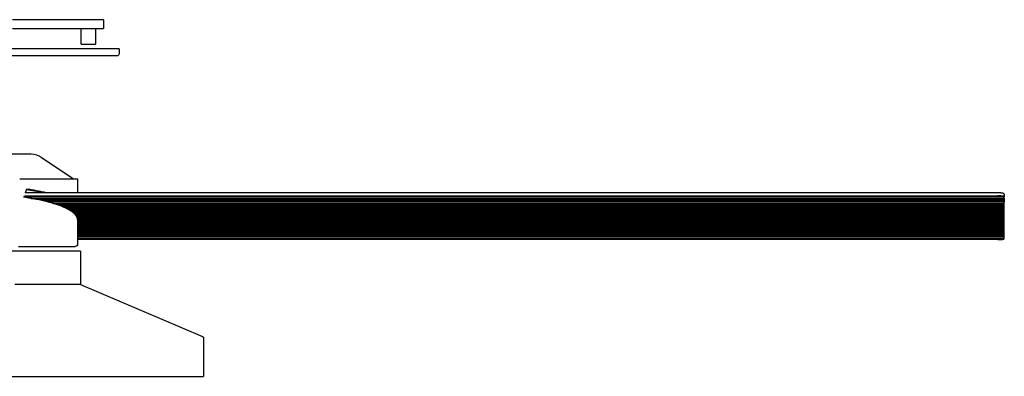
# Model space of a CAD drawing. Extents: x 15172 to 17684, y -4994 to -3423.
# Tile 4 of 15: x 17061 to 17684, y -4994 to -4768. Entities that reach past the tile are written whole.
import ezdxf

# ---------------------------------------------------------------- set-up
doc = ezdxf.new("R2010")
doc.units = 0
doc.layers.add('MAKE2D$VISIBLE$CURVAS', color=7, linetype='CONTINUOUS')

msp = doc.modelspace()

# ---------------------------------------------------------------- linework, layer by layer
at = {"layer": 'MAKE2D$VISIBLE$CURVAS'}
for p, q in [((17061.43, -4767.92), (17056.43, -4767.92)), ((17090.8, -4767.92), (17061.43, -4767.92)), ((17100.46, -4767.92), (17090.8, -4767.92)), ((17104.79, -4767.92), (17100.46, -4767.92)), ((17113.05, -4767.92), (17104.79, -4767.92)), ((17114.05, -4767.92), (17113.05, -4767.92)), ((17114.05, -4767.92), (17114.05, -4770.42)), ((17114.05, -4770.42), (17114.05, -4773.42)), ((17056.45, -4773.42), (17061.43, -4773.42)), ((17061.43, -4773.42), (17100.46, -4773.42)), ((17100.05, -4783.42), (17100.05, -4773.42)), ((17100.46, -4773.42), (17104.79, -4773.42)), ((17104.79, -4773.42), (17113.05, -4773.42)), ((17109.05, -4773.42), (17109.05, -4783.42)), ((17113.05, -4773.42), (17114.05, -4773.42)), ((17100.05, -4783.42), (17100.66, -4783.42)), ((17100.66, -4783.42), (17109.05, -4783.42)), ((17123.95, -4786.42), (17024.45, -4786.42)), ((17122.65, -4790.84), (17024.45, -4790.84)), ((17123.95, -4786.42), (17123.95, -4788.04)), ((17123.95, -4788.04), (17123.95, -4789.54)), ((17046.35, -4852.94), (17068.26, -4852.94)), ((17074.65, -4854.98), (17095.18, -4868.69)), ((17061.07, -4868.69), (17097.69, -4868.69)), ((17097.69, -4868.69), (17097.69, -4877.61)), ((17064.8, -4877.61), (17065.67, -4875.06)), ((17680.09, -4877.61), (17064.8, -4877.61)), ((17063.78, -4880.46), (17064.11, -4879.56)), ((17684.09, -4880.3), (17063.84, -4880.3)), ((17064.11, -4879.56), (17680.09, -4879.56)), ((17068.13, -4881.15), (17684.09, -4881.15)), ((17684.09, -4881.89), (17072.14, -4881.89)), ((17684.09, -4882.73), (17076.11, -4882.73)), ((17076.54, -4882.73), (17076.54, -4882.83)), ((17684.09, -4883.47), (17079.15, -4883.47)), ((17082.2, -4884.32), (17684.09, -4884.32)), ((17684.09, -4878.51), (17684.09, -4880.11)), ((17684.09, -4880.3), (17684.09, -4880.11)), ((17684.09, -4881.15), (17684.09, -4880.3)), ((17684.09, -4881.15), (17684.09, -4881.89)), ((17684.09, -4881.89), (17684.09, -4882.73)), ((17684.09, -4882.73), (17684.09, -4883.47)), ((17684.09, -4884.32), (17684.09, -4883.47)), ((17684.09, -4885.06), (17684.09, -4884.32)), ((17684.09, -4885.06), (17084.56, -4885.06)), ((17684.09, -4885.91), (17086.95, -4885.91)), ((17684.09, -4886.65), (17088.8, -4886.65)), ((17684.09, -4887.49), (17090.67, -4887.49)), ((17684.09, -4888.23), (17092.09, -4888.23)), ((17684.09, -4889.08), (17093.5, -4889.08)), ((17684.09, -4889.82), (17094.55, -4889.82)), ((17684.09, -4890.67), (17095.56, -4890.67)), ((17684.09, -4885.91), (17684.09, -4885.06)), ((17684.09, -4886.65), (17684.09, -4885.91)), ((17684.09, -4887.49), (17684.09, -4886.65)), ((17684.09, -4888.23), (17684.09, -4887.49)), ((17684.09, -4889.08), (17684.09, -4888.23)), ((17684.09, -4889.82), (17684.09, -4889.08)), ((17684.09, -4890.67), (17684.09, -4889.82)), ((17684.09, -4891.41), (17684.09, -4890.67)), ((17684.09, -4891.41), (17096.27, -4891.41)), ((17684.09, -4892.25), (17096.91, -4892.25)), ((17684.09, -4892.99), (17097.31, -4892.99)), ((17684.09, -4893.84), (17097.59, -4893.84)), ((17684.09, -4894.58), (17097.69, -4894.58)), ((17097.69, -4894.72), (17097.69, -4910.07)), ((17684.09, -4895.43), (17097.69, -4895.43)), ((17684.09, -4896.17), (17097.69, -4896.17)), ((17684.09, -4892.25), (17684.09, -4891.41)), ((17684.09, -4892.99), (17684.09, -4892.25)), ((17684.09, -4893.84), (17684.09, -4892.99)), ((17684.09, -4894.58), (17684.09, -4893.84)), ((17684.09, -4895.43), (17684.09, -4894.58)), ((17684.09, -4896.17), (17684.09, -4895.43)), ((17684.09, -4897.01), (17684.09, -4896.17)), ((17684.09, -4897.01), (17097.69, -4897.01)), ((17684.09, -4897.75), (17097.69, -4897.75)), ((17684.09, -4898.6), (17097.69, -4898.6)), ((17684.09, -4899.34), (17097.69, -4899.34)), ((17684.09, -4900.18), (17097.69, -4900.18)), ((17684.09, -4900.93), (17097.69, -4900.93)), ((17684.09, -4901.77), (17097.69, -4901.77)), ((17684.09, -4902.51), (17097.69, -4902.51)), ((17684.09, -4897.75), (17684.09, -4897.01)), ((17684.09, -4898.6), (17684.09, -4897.75)), ((17684.09, -4899.34), (17684.09, -4898.6)), ((17684.09, -4900.18), (17684.09, -4899.34)), ((17684.09, -4900.93), (17684.09, -4900.18)), ((17684.09, -4901.77), (17684.09, -4900.93)), ((17684.09, -4902.51), (17684.09, -4901.77)), ((17684.09, -4903.36), (17684.09, -4902.51)), ((17684.09, -4903.36), (17097.69, -4903.36)), ((17684.09, -4904.1), (17097.69, -4904.1)), ((17684.09, -4904.94), (17097.69, -4904.94)), ((17684.09, -4905.69), (17097.69, -4905.69)), ((17097.69, -4906.53), (17684.09, -4906.53)), ((17680.09, -4907.24), (17097.69, -4907.24)), ((17684.09, -4904.1), (17684.09, -4903.36)), ((17684.09, -4904.94), (17684.09, -4904.1)), ((17684.09, -4905.69), (17684.09, -4904.94)), ((17684.09, -4906.53), (17684.09, -4905.69)), ((17684.09, -4906.68), (17684.09, -4906.53)), ((17099.45, -4914.57), (16957.39, -4914.57)), ((17060.32, -4911.57), (17081.36, -4911.57)), ((17081.36, -4911.57), (17093.74, -4911.57)), ((17093.74, -4911.57), (17096.19, -4911.57)), ((17099.45, -4914.57), (17099.45, -4935.62)), ((17099.45, -4935.62), (17058.05, -4935.62)), ((17099.45, -4935.62), (17176.84, -4968.61)), ((17177.45, -4969.53), (17177.45, -4993.87)), ((16871.45, -4993.87), (17093, -4993.87)), ((17093, -4993.87), (17177.45, -4993.87))]:
    msp.add_line(p, q, dxfattribs=at)
for points in [[(17065.67, -4875.06), (17066.54, -4875.2), (17067.4, -4875.34), (17068.25, -4875.48), (17069.09, -4875.63), (17069.92, -4875.78), (17070.75, -4875.93), (17071.56, -4876.09), (17072.37, -4876.25), (17073.17, -4876.41), (17073.95, -4876.57), (17074.73, -4876.74), (17075.49, -4876.91), (17076.25, -4877.08), (17076.99, -4877.25), (17077.73, -4877.43), (17078.45, -4877.61)], [(17684.09, -4878.51), (17684.09, -4878.51), (17684.09, -4878.5), (17684.09, -4878.5), (17684.09, -4878.49), (17684.09, -4878.49), (17684.08, -4878.48), (17684.08, -4878.48), (17684.08, -4878.47), (17684.08, -4878.47), (17684.08, -4878.46), (17684.08, -4878.46), (17684.08, -4878.45), (17684.08, -4878.45), (17684.07, -4878.44), (17684.07, -4878.44), (17684.07, -4878.43), (17684.07, -4878.42), (17684.07, -4878.42), (17684.06, -4878.41), (17684.06, -4878.41), (17684.06, -4878.4), (17684.06, -4878.4), (17684.05, -4878.39), (17684.05, -4878.39), (17684.05, -4878.38), (17684.04, -4878.38), (17684.04, -4878.37), (17684.04, -4878.37), (17684.03, -4878.36), (17684.02, -4878.35), (17684.01, -4878.34), (17684, -4878.33), (17683.99, -4878.32), (17683.98, -4878.31), (17683.97, -4878.29), (17683.96, -4878.28), (17683.95, -4878.27), (17683.93, -4878.26), (17683.92, -4878.25), (17683.9, -4878.24), (17683.89, -4878.23), (17683.87, -4878.22), (17683.86, -4878.21), (17683.84, -4878.2), (17683.81, -4878.18), (17683.77, -4878.16), (17683.73, -4878.14), (17683.69, -4878.12), (17683.64, -4878.1), (17683.59, -4878.08), (17683.54, -4878.06), (17683.49, -4878.04), (17683.44, -4878.02), (17683.32, -4877.98), (17683.19, -4877.94), (17683.06, -4877.91), (17682.92, -4877.87), (17682.77, -4877.84), (17682.61, -4877.81), (17682.44, -4877.78), (17682.28, -4877.76), (17682.1, -4877.73), (17681.92, -4877.71), (17681.74, -4877.69), (17681.56, -4877.67), (17681.37, -4877.66), (17681.19, -4877.65), (17681, -4877.63), (17680.82, -4877.63), (17680.45, -4877.61), (17680.09, -4877.61)], [(17097.69, -4894.72), (17097.69, -4894.6), (17097.68, -4894.48), (17097.67, -4894.36), (17097.66, -4894.24), (17097.64, -4894.12), (17097.62, -4894), (17097.6, -4893.88), (17097.57, -4893.76), (17097.54, -4893.64), (17097.5, -4893.52), (17097.47, -4893.4), (17097.42, -4893.28), (17097.37, -4893.16), (17097.32, -4893.04), (17097.27, -4892.91), (17097.21, -4892.79), (17097.15, -4892.67), (17097.08, -4892.54), (17097.01, -4892.42), (17096.93, -4892.3), (17096.85, -4892.18), (17096.77, -4892.05), (17096.68, -4891.93), (17096.59, -4891.8), (17096.5, -4891.68), (17096.39, -4891.56), (17096.29, -4891.43), (17096.18, -4891.31), (17096.07, -4891.18), (17095.95, -4891.06), (17095.83, -4890.93), (17095.7, -4890.81), (17095.57, -4890.68), (17095.44, -4890.56), (17095.3, -4890.43), (17095.15, -4890.31), (17095.01, -4890.19), (17094.85, -4890.06), (17094.7, -4889.94), (17094.54, -4889.81), (17094.37, -4889.69), (17094.2, -4889.56), (17094.02, -4889.44), (17093.84, -4889.31), (17093.66, -4889.19), (17093.47, -4889.06), (17093.28, -4888.94), (17093.08, -4888.82), (17092.88, -4888.69), (17092.67, -4888.57), (17092.46, -4888.45), (17092.25, -4888.32), (17092.03, -4888.2), (17091.8, -4888.08), (17091.57, -4887.95), (17091.34, -4887.83), (17091.1, -4887.71), (17090.86, -4887.59), (17090.61, -4887.47), (17090.36, -4887.35), (17090.1, -4887.22), (17089.84, -4887.1), (17089.57, -4886.98), (17089.3, -4886.86), (17089.03, -4886.74), (17088.75, -4886.62), (17088.47, -4886.51), (17088.18, -4886.39), (17087.89, -4886.27), (17087.59, -4886.15), (17086.98, -4885.92), (17086.36, -4885.69), (17085.72, -4885.46), (17085.06, -4885.23), (17084.38, -4885), (17083.69, -4884.78), (17082.98, -4884.56), (17082.26, -4884.34), (17081.52, -4884.12), (17080.76, -4883.91), (17079.99, -4883.7), (17079.2, -4883.49), (17078.4, -4883.28), (17077.58, -4883.08), (17076.75, -4882.88), (17075.9, -4882.69), (17075.04, -4882.49), (17074.17, -4882.3), (17073.28, -4882.12), (17072.38, -4881.93), (17071.47, -4881.75), (17070.54, -4881.58), (17069.61, -4881.41), (17068.66, -4881.24), (17067.71, -4881.07), (17066.74, -4880.91), (17065.76, -4880.76), (17064.78, -4880.6), (17063.78, -4880.46)], [(17684.09, -4880.11), (17684.09, -4880.11), (17684.09, -4880.11), (17684.09, -4880.1), (17684.09, -4880.1), (17684.09, -4880.1), (17684.08, -4880.1), (17684.08, -4880.09), (17684.08, -4880.09), (17684.08, -4880.09), (17684.08, -4880.08), (17684.08, -4880.08), (17684.08, -4880.08), (17684.08, -4880.07), (17684.07, -4880.07), (17684.07, -4880.07), (17684.07, -4880.06), (17684.07, -4880.06), (17684.07, -4880.06), (17684.06, -4880.05), (17684.06, -4880.05), (17684.06, -4880.05), (17684.06, -4880.04), (17684.05, -4880.04), (17684.05, -4880.04), (17684.05, -4880.04), (17684.04, -4880.03), (17684.04, -4880.03), (17684.04, -4880.03), (17684.03, -4880.02), (17684.03, -4880.02), (17684.02, -4880.01), (17684.01, -4880.01), (17684, -4880), (17683.99, -4879.99), (17683.98, -4879.99), (17683.97, -4879.98), (17683.96, -4879.97), (17683.95, -4879.97), (17683.93, -4879.96), (17683.9, -4879.95), (17683.87, -4879.94), (17683.84, -4879.92), (17683.81, -4879.91), (17683.77, -4879.9), (17683.73, -4879.88), (17683.64, -4879.86), (17683.54, -4879.83), (17683.44, -4879.81), (17683.32, -4879.79), (17683.19, -4879.76), (17683.06, -4879.74), (17682.92, -4879.72), (17682.61, -4879.68), (17682.28, -4879.65), (17681.92, -4879.62), (17681.56, -4879.6), (17681.19, -4879.58), (17680.82, -4879.57), (17680.45, -4879.56), (17680.09, -4879.56)], [(17680.09, -4907.24), (17680.45, -4907.24), (17680.82, -4907.23), (17681.19, -4907.22), (17681.56, -4907.2), (17681.92, -4907.18), (17682.28, -4907.15), (17682.61, -4907.11), (17682.92, -4907.08), (17683.06, -4907.05), (17683.19, -4907.03), (17683.32, -4907.01), (17683.44, -4906.99), (17683.54, -4906.96), (17683.64, -4906.94), (17683.73, -4906.91), (17683.77, -4906.9), (17683.81, -4906.89), (17683.84, -4906.87), (17683.87, -4906.86), (17683.9, -4906.85), (17683.93, -4906.84), (17683.95, -4906.83), (17683.96, -4906.82), (17683.97, -4906.82), (17683.98, -4906.81), (17683.99, -4906.8), (17684, -4906.8), (17684.01, -4906.79), (17684.02, -4906.78), (17684.03, -4906.78), (17684.03, -4906.77), (17684.04, -4906.77), (17684.04, -4906.77), (17684.04, -4906.77), (17684.05, -4906.76), (17684.05, -4906.76), (17684.05, -4906.76), (17684.06, -4906.75), (17684.06, -4906.75), (17684.06, -4906.75), (17684.06, -4906.74), (17684.07, -4906.74), (17684.07, -4906.74), (17684.07, -4906.73), (17684.07, -4906.73), (17684.07, -4906.73), (17684.08, -4906.72), (17684.08, -4906.72), (17684.08, -4906.72), (17684.08, -4906.71), (17684.08, -4906.71), (17684.08, -4906.71), (17684.08, -4906.71), (17684.08, -4906.7), (17684.09, -4906.7), (17684.09, -4906.7), (17684.09, -4906.69), (17684.09, -4906.69), (17684.09, -4906.69), (17684.09, -4906.68)]]:
    msp.add_lwpolyline(points, dxfattribs=at)
at = {"layer": 'MAKE2D$VISIBLE$CURVAS', "extrusion": (0, 0, -1)}
for centre, radius, start, end in [((-17122.65, -4789.54), 1.3, 180, 270), ((-17067.95, -4864.99), 12.04, 91.48393, 123.78799), ((-17096.19, -4910.07), 1.5, 179.99995, 270.00005), ((-17176.45, -4969.53), 1, 113.08513, 180)]:
    msp.add_arc(centre, radius, start, end, dxfattribs=at)
at = {"layer": 'MAKE2D$VISIBLE$CURVAS'}
msp.add_arc((17042.81, -5016.2), 142.35, 76.81071, 80.84055, dxfattribs=at)

doc.saveas('drawing.dxf')
